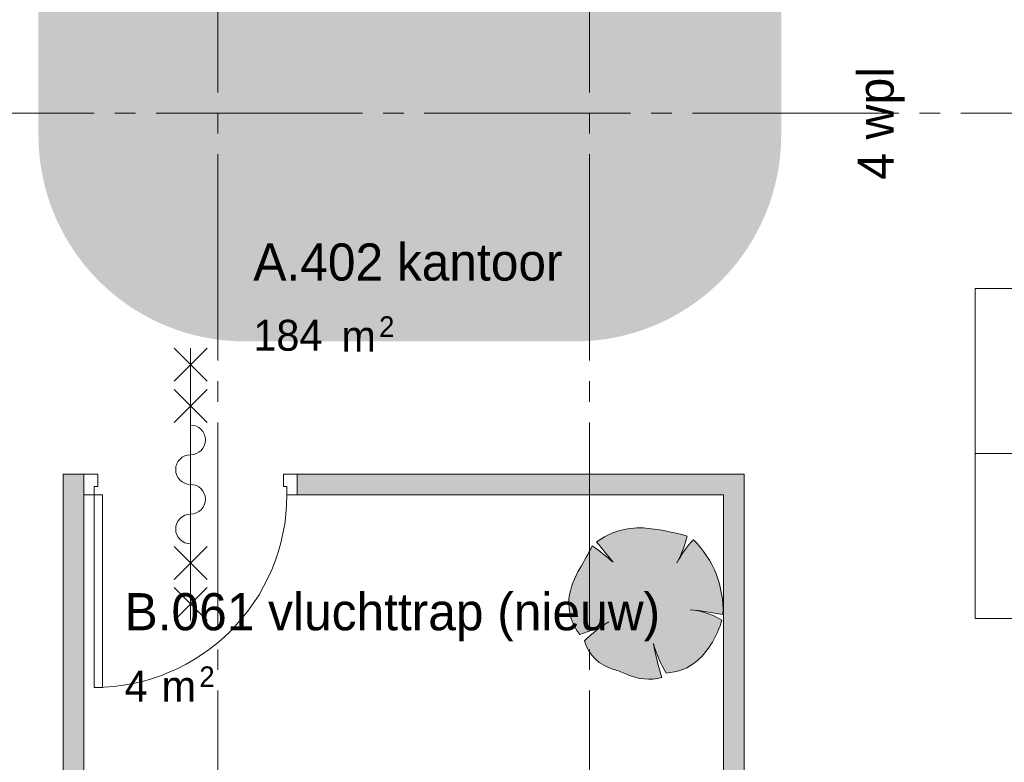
# Paper-space layout '19061B VOn 012b Plattegrond tweede verdieping' of a CAD drawing. Header units: millimetres. Extents: x 10 to 1052, y 0 to 594.
# Tile 4 of 50: x 207 to 255, y 175 to 211. Entities that reach past the tile are written whole.
import ezdxf
from ezdxf.xclip import XClip

# ---------------------------------------------------------------- set-up
doc = ezdxf.new("R2010")
doc.units = ezdxf.units.MM
doc.header["$MEASUREMENT"] = 0
doc.header["$XCLIPFRAME"] = 0
doc.linetypes.add('B0204', pattern=[13, 10, -1, 1, -1])
for name, color, linetype in [('22 NC Binnenwanden', 7, 'Continuous'), ('22 NC Binnenwanden Doorsnede-arcering', 7, 'Continuous'), ('82 Interieur', 7, 'Continuous'), ('82 Interieur 2D arcering', 7, 'Continuous'), ('A Stramien', 7, 'Continuous'), ('New_22 NC Binnenwanden', 7, 'Continuous'), ('New_22 NC Binnenwanden Deuren', 7, 'Continuous'), ('New_22 NC Binnenwanden Doorsnede-arcering', 7, 'Continuous'), ('New_82 Interieur', 7, 'Continuous'), ('New_82 Interieur 2D arcering', 7, 'Continuous'), ('Z Ruimtebenaming', 7, 'Continuous')]:
    doc.layers.add(name, color=color, linetype=linetype)
doc.styles.add('GENERATED_STYLE_2', font='txt')
doc.styles.add('GENERATED_STYLE_5', font='txt')

# ---------------------------------------------------------------- blocks, each defined once
blk = doc.blocks.new('Drawing_2_1', base_point=(162.76, 134.758))
at = {"layer": '22 NC Binnenwanden Doorsnede-arcering', "linetype": 'Continuous', "lineweight": 0, "true_color": 0x80e2d7}
for points in [[(209.26, 189.252), (210.26, 188.252), (210.26, 189.252)], [(210.26, 188.252), (209.26, 189.252), (209.26, 188.252)], [(241.26, 189.252), (241.26, 188.252), (242.26, 189.252)], [(241.26, 188.252), (242.26, 188.252), (242.26, 189.252)], [(209.26, 188.252), (209.26, 167.758), (210.26, 167.758), (210.26, 188.252)], [(241.26, 188.252), (241.26, 167.758), (242.26, 167.758), (242.26, 188.252)]]:
    blk.add_hatch(color=121, dxfattribs=at).paths.add_polyline_path(points)
at = {"layer": '82 Interieur 2D arcering', "linetype": 'Continuous', "lineweight": 0, "true_color": 0xc9b395}
h = blk.add_hatch(color=253, dxfattribs=at)
h.paths.add_polyline_path([(208.058, 276.336), (208.058, 205.686, 0.414214), (218.058, 195.686), (234.058, 195.686, 0.414214), (244.058, 205.686), (244.058, 276.336, 0.414214), (234.058, 286.336), (218.058, 286.336, 0.414214)])
h.paths.add_polyline_path([(234.76, 218.258), (216.26, 218.258), (216.26, 267.258), (234.76, 267.258)], flags=0)
at = {"layer": 'New_22 NC Binnenwanden Doorsnede-arcering', "linetype": 'Continuous', "lineweight": 0, "true_color": 0x80e2d7}
blk.add_hatch(color=121, dxfattribs=at).paths.add_polyline_path([(220.6, 189.252), (220.6, 188.252), (241.26, 188.252), (241.26, 189.252)])
at = {"layer": 'New_82 Interieur 2D arcering', "linetype": 'Continuous', "lineweight": 0, "true_color": 0xc2df8b}
blk.add_hatch(color=71, dxfattribs=at).paths.add_polyline_path([(233.771, 183.217, 0.189926), (234.294, 181.483, 0.058172), (235.71, 182.094, 0.060987), (234.519, 181.168, 0.261493), (235.935, 179.787, -0.023868), (236.554, 179.559, 0.176093), (238.278, 179.387, -0.033475), (237.865, 181.036, 0.059133), (238.476, 179.61, 0.165491), (239.999, 180.211, 0.138163), (241.178, 182.169, 0.1048), (239.814, 182.661, -0.01602), (241.237, 182.448, 0.21157), (239.803, 186.071, 0.067145), (239.068, 185.069, 0.060036), (239.499, 186.248, 0.048896), (237.366, 186.644, 0.176271), (235.112, 185.961, -0.009616), (235.908, 184.978, 0.030984), (234.904, 185.774, -0.00375), (234.303, 184.678, 0.102387)])
at = {"layer": '22 NC Binnenwanden', "color": 1, "linetype": 'Continuous', "lineweight": 0, "flags": 128}
for points in [[(209.26, 189.252), (209.26, 167.758)], [(242.26, 189.252), (241.26, 189.252)], [(242.26, 167.758), (242.26, 189.252)], [(210.26, 167.758), (210.26, 188.252)], [(241.26, 188.252), (241.26, 167.758)]]:
    blk.add_lwpolyline(points, dxfattribs=at)
at = {"layer": 'A Stramien', "color": 9, "linetype": 'B0204', "lineweight": 0}
for p, q in [((216.76, 516.758), (216.76, 94.758)), ((234.76, 516.758), (234.76, 94.758)), ((122.76, 206.758), (850.76, 206.758))]:
    blk.add_line(p, q, dxfattribs=at)
at = {"layer": 'New_22 NC Binnenwanden', "color": 1, "linetype": 'Continuous', "lineweight": 0}
for p, q in [((210.26, 188.252), (210.26, 189.252)), ((220.6, 188.252), (220.6, 189.252))]:
    blk.add_line(p, q, dxfattribs=at)
at = {"layer": 'New_22 NC Binnenwanden', "color": 1, "linetype": 'Continuous', "lineweight": 0, "flags": 128}
for points in [[(210.26, 189.252), (209.26, 189.252)], [(241.26, 189.252), (220.6, 189.252)], [(220.6, 188.252), (241.26, 188.252)]]:
    blk.add_lwpolyline(points, dxfattribs=at)
at = {"layer": 'New_22 NC Binnenwanden Deuren', "color": 9, "linetype": 'Continuous', "lineweight": 0}
for p, q in [((216.23, 193.752), (214.63, 195.352)), ((214.63, 193.752), (216.23, 195.352)), ((215.43, 195.352), (215.43, 182.152)), ((216.23, 191.752), (214.63, 193.352)), ((214.63, 191.752), (216.23, 193.352)), ((216.23, 185.752), (214.63, 184.152)), ((214.63, 185.752), (216.23, 184.152)), ((216.23, 183.752), (214.63, 182.152)), ((214.63, 183.752), (216.23, 182.152))]:
    blk.add_line(p, q, dxfattribs=at)
at = {"layer": 'New_22 NC Binnenwanden Deuren', "color": 1, "linetype": 'Continuous', "lineweight": 0}
for p, q in [((210.26, 189.252), (210.26, 188.252)), ((210.93, 189.252), (210.26, 189.252)), ((210.26, 188.252), (210.26, 189.252)), ((210.26, 188.252), (210.26, 189.252)), ((210.93, 188.652), (210.93, 189.252)), ((219.93, 189.252), (219.93, 188.652)), ((220.6, 189.252), (219.93, 189.252)), ((220.6, 188.252), (220.6, 189.252)), ((220.6, 188.252), (220.6, 189.252)), ((220.6, 188.252), (220.6, 189.252)), ((210.76, 188.252), (210.76, 188.652)), ((210.76, 188.652), (210.93, 188.652)), ((219.93, 188.652), (220.1, 188.652)), ((220.1, 188.652), (220.1, 188.252)), ((210.26, 188.252), (210.76, 188.252)), ((210.76, 178.912), (210.76, 188.252)), ((210.76, 188.252), (211.16, 188.252)), ((211.16, 188.252), (211.16, 178.912)), ((220.1, 188.252), (220.6, 188.252)), ((211.16, 178.912), (210.76, 178.912))]:
    blk.add_line(p, q, dxfattribs=at)
at = {"layer": 'New_22 NC Binnenwanden Deuren', "color": 9, "linetype": 'Continuous', "lineweight": 0}
for centre, start, end in [((215.43, 190.912), 270, 90), ((215.43, 189.472), 90, 270), ((215.43, 188.032), 270, 90), ((215.43, 186.592), 90, 270)]:
    blk.add_arc(centre, 0.72, start, end, dxfattribs=at)
at = {"layer": 'New_22 NC Binnenwanden Deuren', "color": 1, "linetype": 'Continuous', "lineweight": 0}
blk.add_arc((210.76, 188.252), 9.34, 270, 0, dxfattribs=at)
at = {"layer": 'New_82 Interieur', "color": 1, "linetype": 'Continuous', "lineweight": 0, "flags": 128}
for points in [[(269.46, 190.258), (253.46, 190.258), (253.46, 198.258), (269.46, 198.258)], [(269.46, 190.258), (253.46, 190.258), (253.46, 182.258), (269.46, 182.258)]]:
    blk.add_lwpolyline(points, close=True, dxfattribs=at)
at = {"layer": 'New_82 Interieur', "color": 1, "linetype": 'Continuous', "lineweight": 0}
for centre, radius, start, end in [((237.178, 183.205), 3.444, 86.8614, 126.849), ((236.411, 175.569), 11.117, 73.8748, 85.0721), ((234.391, 187.444), 5.246, 331.5472, 346.8198), ((161.549, 225.305), 83.329, 330.81982, 331.67915), ((228.996, 177.28), 10.346, 48.0797, 55.1786), ((209.962, 164.773), 32.886, 37.9083, 40.1121), ((243.149, 182.848), 4.646, 136.083, 153.1759), ((236.431, 182.641), 4.81, 357.7038, 45.4874), ((237.566, 182.662), 3.835, 148.2841, 171.668), ((236.232, 183.015), 2.47, 175.2902, 218.3056), ((237.203, 160.354), 22.46, 79.6537, 83.7651), ((239.335, 179.195), 3.499, 58.201, 84.9578), ((232.385, 187.853), 6.649, 286.6807, 299.9976), ((238.898, 176.767), 6.208, 120.8951, 134.8549), ((237.114, 183.283), 4.215, 313.1971, 344.6625), ((236.457, 181.739), 2.02, 196.4227, 255.04), ((244.175, 182.898), 6.579, 196.4462, 209.9827), ((250.369, 183.291), 12.706, 190.2246, 197.8936), ((238.355, 182.148), 2.54, 272.7308, 310.3178), ((233.859, 173.2), 6.907, 67.0402, 72.5092), ((237.653, 181.845), 2.536, 244.319, 284.2669)]:
    blk.add_arc(centre, radius, start, end, dxfattribs=at)
at = {"layer": '82 Interieur', "color": 9, "linetype": 'Continuous', "lineweight": 0, "insert": (250.038, 206.258), "char_height": 1.75, "attachment_point": 8, "rotation": 90, "style": 'GENERATED_STYLE_5'}
blk.add_mtext('\\A1;{\\pqc;\\fSanuk-Regular|b0|i0|c0|p2;4\\fSanuk-Regular|b0|i0|c0|p2; wpl}', dxfattribs=at)
at = {"layer": 'Z Ruimtebenaming', "color": 2, "linetype": 'Continuous', "lineweight": 0, "attachment_point": 1, "style": 'GENERATED_STYLE_2'}
for s, insert, char_height in [('\\A1;{\\pql;\\pt0;\\fUbuntu|b0|i0|c0|p34;A.402 kantoor}', (218.474, 200.436), 1.8), ('\\A1;{\\pql;\\fUbuntu|b0|i0|c0|p34;184}', (218.474, 196.735), 1.5), ('\\A1;{\\pql;\\fUbuntu|b0|i0|c0|p34;2}', (224.568, 196.901), 1), ('\\A1;{\\pql;\\fUbuntu|b0|i0|c0|p34; m}', (222.183, 196.688), 1.5), ('\\A1;{\\pql;\\pt0;\\fUbuntu|b0|i0|c0|p34;B.061 vluchttrap (nieuw)}', (212.233, 183.483), 1.8), ('\\A1;{\\pql;\\fUbuntu|b0|i0|c0|p34;2}', (215.855, 179.93), 1), ('\\A1;{\\pql;\\fUbuntu|b0|i0|c0|p34;4}', (212.233, 179.729), 1.5), ('\\A1;{\\pql;\\fUbuntu|b0|i0|c0|p34; m}', (213.469, 179.717), 1.5)]:
    blk.add_mtext(s, dxfattribs=dict(at, insert=insert, char_height=char_height))

psp = doc.layouts.new('19061B VOn 012b Plattegrond tweede verdieping')

# ---------------------------------------------------------------- block references
at = {"color": 4, "linetype": 'Continuous', "lineweight": 0}
ref = psp.add_blockref('Drawing_2_1', (162.76, 134.758), dxfattribs=at)
XClip(ref).set_block_clipping_path([(63.602702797, 41.749456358), (869.5607390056, 554.9340651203)])

doc.saveas('drawing.dxf')
